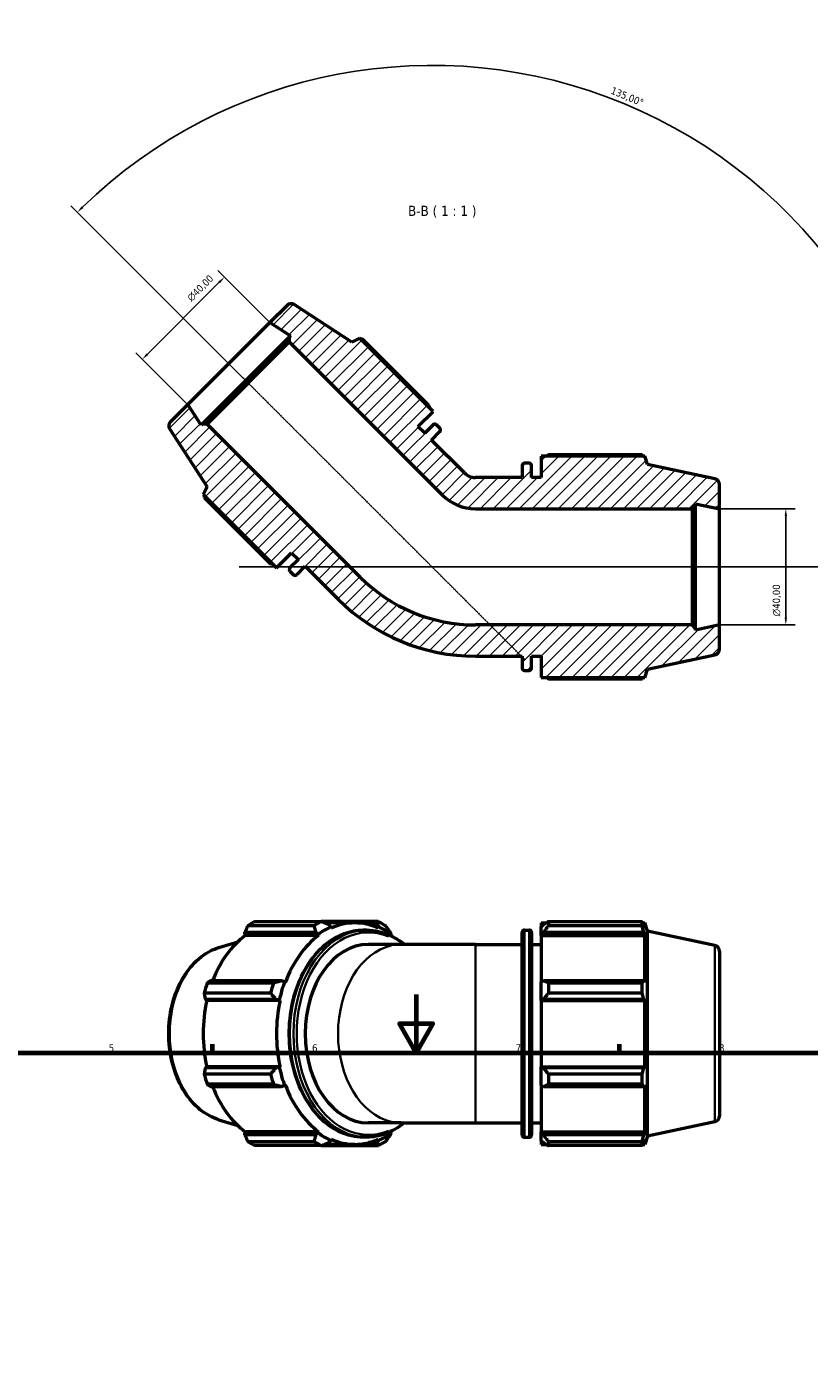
# Model space of a CAD drawing. Header units: millimetres. Extents: x 0 to 914, y 0 to 927.
# Tile 5 of 6: x 286 to 556, y 464 to 927. Entities that reach past the tile are written whole.
import ezdxf

# ---------------------------------------------------------------- set-up
doc = ezdxf.new("R2010")
doc.units = ezdxf.units.MM
doc.linetypes.add('CHAIN', pattern=[0.7087, 0.4724, -0.0591, 0.1181, -0.0591])
for name, color, linetype, lineweight in [('Border (ISO)', 7, 'Continuous', 70), ('Centerline (ISO)', 7, 'Continuous', 25), ('Dimension (ISO)', 7, 'Continuous', 25), ('Hatch (ISO)', 7, 'Continuous', 18), ('Symbol (ISO)', 7, 'Continuous', 25), ('Visible (ISO)', 7, 'Continuous', 50), ('Visible Narrow (ISO)', 7, 'Continuous', 35)]:
    doc.layers.add(name, color=color, linetype=linetype, lineweight=lineweight)
doc.styles.add('Label Text (ISO)', font='tahoma.ttf')
doc.styles.add('Note Text (ISO)', font='tahoma.ttf')
doc.dimstyles.new('Default (ISO)', dxfattribs={"dimtxt": 2.5, "dimasz": 2.5, "dimexe": 3.175, "dimexo": 0, "dimgap": 0.762, "dimtad": 1, "dimrnd": 1e-08, "dimzin": 0, "dimtxsty": 'Note Text (ISO)', "dimcen": 0.09, "dimdle": 10, "dimclrd": 256, "dimclre": 256, "dimclrt": 232, "dimazin": 0, "dimtfac": 1.40208, "dimtmove": 0, "dimatfit": 3, "dimfxl": 1, "dimtolj": 1, "dimtzin": 0, "dimlwd": -1, "dimlwe": -1, "dimarcsym": 0})

# ---------------------------------------------------------------- blocks, each defined once
blk = doc.blocks.new('Borders Default Border')
at = {"layer": 'Border (ISO)'}
for p, q in [((350.42, 574), (350.42, 576.9)), ((490.58, 574), (490.58, 576.9))]:
    blk.add_line(p, q, dxfattribs=at)
at = {"layer": 'Border (ISO)', "flags": 128}
for points in [[(420.5, 594), (420.5, 574), (414.73, 584), (426.27, 584), (420.5, 574)], [(20, 20), (20, 574), (821, 574), (821, 20), (20, 20)]]:
    blk.add_lwpolyline(points, dxfattribs=at)
at = {"layer": 'Border (ISO)', "color": 232, "true_color": 0xca0064, "char_height": 2.5, "attachment_point": 7, "style": 'Note Text (ISO)'}
for s, insert in [('5', (314.64, 574.35)), ('6', (384.66, 574.35)), ('7', (454.77, 574.4)), ('8', (524.81, 574.34))]:
    blk.add_mtext(s, dxfattribs=dict(at, insert=insert))
blk = doc.blocks.new('*D7')
at = {"layer": 'Defpoints', "color": 0, "transparency": 16777216}
for p in [(354.48, 841.11), (370.11, 825.48), (341.83, 797.2)]:
    blk.add_point(p, dxfattribs=at)
at = {"layer": 'Dimension (ISO)', "transparency": 16777216}
for p, q in [((327.97, 814.6), (352.71, 839.35)), ((370.11, 825.48), (352.24, 843.36)), ((341.83, 797.2), (323.95, 815.08))]:
    blk.add_line(p, q, dxfattribs=at)
for points in [[(352.42, 839.64), (353.01, 839.05), (354.48, 841.11)], [(327.67, 814.89), (328.26, 814.3), (326.2, 812.83)]]:
    blk.add_solid(points, dxfattribs=at)
at = {"layer": 'Dimension (ISO)', "color": 232, "true_color": 0xca0064, "transparency": 16777216, "insert": (341.34, 834.37), "char_height": 2.5, "attachment_point": 1, "rotation": 45, "style": 'Note Text (ISO)'}
blk.add_mtext('\\A1;\\fAIGDT|b0|i0;\\H2.5000;\\ln\\fTahoma|b0|i0;\\H2.5000;40,00', dxfattribs=at)
blk = doc.blocks.new('*D8')
at = {"layer": 'Defpoints', "color": 0, "transparency": 16777216}
for p in [(524.97, 761.34), (524.97, 721.34), (547.83, 721.34)]:
    blk.add_point(p, dxfattribs=at)
at = {"layer": 'Dimension (ISO)', "transparency": 16777216}
for p, q in [((524.97, 761.34), (551, 761.34)), ((547.83, 758.84), (547.83, 723.84)), ((524.97, 721.34), (551, 721.34))]:
    blk.add_line(p, q, dxfattribs=at)
for points in [[(547.41, 758.84), (548.24, 758.84), (547.83, 761.34)], [(547.41, 723.84), (548.24, 723.84), (547.83, 721.34)]]:
    blk.add_solid(points, dxfattribs=at)
at = {"layer": 'Dimension (ISO)', "color": 232, "true_color": 0xca0064, "transparency": 16777216, "insert": (543.3, 724.28), "char_height": 2.5, "attachment_point": 1, "rotation": 90, "style": 'Note Text (ISO)'}
blk.add_mtext('\\A1;\\fAIGDT|b0|i0;\\H2.5000;\\ln\\fTahoma|b0|i0;\\H2.5000;40,00', dxfattribs=at)
blk = doc.blocks.new('*D9')
at = {"layer": 'Defpoints', "color": 0, "transparency": 16777216}
for p in [(548.11, 863.48), (360.88, 806.43), (425.97, 741.34), (425.98, 741.34)]:
    blk.add_point(p, dxfattribs=at)
at = {"layer": 'Dimension (ISO)', "transparency": 16777216}
for p, q in [((360.88, 806.43), (301.59, 865.72)), ((425.98, 741.34), (601.88, 741.34))]:
    blk.add_line(p, q, dxfattribs=at)
blk.add_arc((425.97, 741.34), 172.73, 0.8293, 134.1707, dxfattribs=at)
for points in [[(305.91, 864.93), (305.32, 865.53), (303.84, 863.48)], [(599.1, 743.84), (598.27, 743.84), (598.7, 741.34)]]:
    blk.add_solid(points, dxfattribs=at)
at = {"layer": 'Dimension (ISO)', "color": 232, "true_color": 0xca0064, "transparency": 16777216, "insert": (488.27, 906.75), "char_height": 2.5, "attachment_point": 1, "rotation": 337.5, "style": 'Note Text (ISO)'}
blk.add_mtext('\\A1;135,00°', dxfattribs=at)

msp = doc.modelspace()

# ---------------------------------------------------------------- hatches: boundary and pattern name
at = {"layer": 'Hatch (ISO)'}
h = msp.add_hatch(dxfattribs=at)
h.set_pattern_fill('ANSI31', color=256, scale=25.4, style=0)
h.set_pattern_definition([(45, (0, 0), (-2.245064, 2.245064), [])])
edge = h.paths.add_edge_path()
edge.add_ellipse((377.452, 829.997), major_axis=(1.089, 1.677), ratio=1, start_angle=0, end_angle=78)
edge.add_line((376.037, 831.411), (370.112, 825.485))
edge.add_line((370.112, 825.485), (377.185, 820.891))
edge.add_line((377.185, 820.891), (376.794, 820.5))
edge.add_line((376.794, 820.5), (376.794, 818.803))
edge.add_line((376.794, 818.803), (429.509, 766.088))
edge.add_ellipse((440.973, 777.552), major_axis=(-11.464, -11.464), ratio=1, start_angle=0, end_angle=45)
edge.add_line((440.973, 761.339), (515.523, 761.339))
edge.add_line((515.523, 761.339), (516.723, 762.539))
edge.add_line((516.723, 762.539), (516.723, 763.093))
edge.add_line((516.723, 763.093), (524.973, 761.339))
edge.add_line((524.973, 761.339), (524.973, 769.72))
edge.add_ellipse((522.973, 769.72), major_axis=(2, 0), ratio=1, start_angle=0, end_angle=78)
edge.add_line((523.389, 771.676), (500.223, 776.6))
edge.add_line((500.223, 776.6), (499.291, 779.469))
edge.add_line((499.291, 779.469), (463.593, 779.469))
edge.add_line((463.593, 779.469), (463.593, 772.089))
edge.add_line((463.593, 772.089), (460.293, 772.089))
edge.add_line((460.293, 772.089), (460.293, 776.209))
edge.add_ellipse((459.493, 776.209), major_axis=(0.8, 0), ratio=1, start_angle=0, end_angle=90)
edge.add_line((459.493, 777.009), (457.793, 777.009))
edge.add_ellipse((457.793, 776.209), major_axis=(0, 0.8), ratio=1, start_angle=0, end_angle=90)
edge.add_line((456.993, 776.209), (456.993, 772.089))
edge.add_line((456.993, 772.089), (440.973, 772.089))
edge.add_ellipse((440.973, 777.552), major_axis=(0, -5.463), ratio=1, start_angle=315, end_angle=360, ccw=False)
edge.add_line((437.11, 773.689), (425.782, 785.017))
edge.add_line((425.782, 785.017), (428.695, 787.93))
edge.add_ellipse((428.13, 788.496), major_axis=(0.566, -0.566), ratio=1, start_angle=0, end_angle=90)
edge.add_line((428.695, 789.062), (427.493, 790.264))
edge.add_ellipse((426.928, 789.698), major_axis=(0.566, 0.566), ratio=1, start_angle=0, end_angle=90)
edge.add_line((426.362, 790.264), (423.449, 787.351))
edge.add_line((423.449, 787.351), (421.115, 789.684))
edge.add_line((421.115, 789.684), (426.334, 794.903))
edge.add_line((426.334, 794.903), (401.092, 820.145))
edge.add_line((401.092, 820.145), (398.403, 818.775))
edge.add_line((398.403, 818.775), (378.541, 831.674))
edge = h.paths.add_edge_path()
edge.add_ellipse((337.316, 789.861), major_axis=(-1.414, 1.414), ratio=1, start_angle=0, end_angle=78)
edge.add_line((335.638, 788.771), (348.537, 768.909))
edge.add_line((348.537, 768.909), (347.168, 766.221))
edge.add_line((347.168, 766.221), (372.41, 740.979))
edge.add_line((372.41, 740.979), (377.628, 746.197))
edge.add_line((377.628, 746.197), (379.962, 743.864))
edge.add_line((379.962, 743.864), (377.048, 740.95))
edge.add_ellipse((377.614, 740.385), major_axis=(-0.566, 0.566), ratio=1, start_angle=0, end_angle=90)
edge.add_line((377.048, 739.819), (378.25, 738.617))
edge.add_ellipse((378.816, 739.183), major_axis=(-0.566, -0.566), ratio=1, start_angle=0, end_angle=90)
edge.add_line((379.382, 738.617), (382.295, 741.53))
edge.add_line((382.295, 741.53), (393.623, 730.202))
edge.add_ellipse((440.973, 777.552), major_axis=(-47.35, -47.35), ratio=1, start_angle=0, end_angle=45)
edge.add_line((440.973, 710.589), (456.993, 710.589))
edge.add_line((456.993, 710.589), (456.993, 706.469))
edge.add_ellipse((457.793, 706.469), major_axis=(-0.8, 0), ratio=1, start_angle=0, end_angle=90)
edge.add_line((457.793, 705.669), (459.493, 705.669))
edge.add_ellipse((459.493, 706.469), major_axis=(0, -0.8), ratio=1, start_angle=0, end_angle=90)
edge.add_line((460.293, 706.469), (460.293, 710.589))
edge.add_line((460.293, 710.589), (463.593, 710.589))
edge.add_line((463.593, 710.589), (463.593, 703.209))
edge.add_line((463.593, 703.209), (499.291, 703.209))
edge.add_line((499.291, 703.209), (500.223, 706.078))
edge.add_line((500.223, 706.078), (523.389, 711.002))
edge.add_ellipse((522.973, 712.959), major_axis=(0.416, -1.956), ratio=1, start_angle=0, end_angle=78)
edge.add_line((524.973, 712.959), (524.973, 721.339))
edge.add_line((524.973, 721.339), (516.723, 719.586))
edge.add_line((516.723, 719.586), (516.723, 720.139))
edge.add_line((516.723, 720.139), (515.523, 721.339))
edge.add_line((515.523, 721.339), (440.973, 721.339))
edge.add_ellipse((440.973, 777.552), major_axis=(0, -56.213), ratio=1, start_angle=315, end_angle=360, ccw=False)
edge.add_line((401.224, 737.804), (348.509, 790.518))
edge.add_line((348.509, 790.518), (346.812, 790.518))
edge.add_line((346.812, 790.518), (346.421, 790.127))
edge.add_line((346.421, 790.127), (341.827, 797.201))
edge.add_line((341.827, 797.201), (335.901, 791.275))

# ---------------------------------------------------------------- linework, layer by layer
at = {"layer": 'Centerline (ISO)', "linetype": 'CHAIN'}
for p, q in [((360.884, 806.428), (458.081, 709.231)), ((359.535, 741.339), (518.023, 741.339))]:
    msp.add_line(p, q, dxfattribs=at)
at = {"layer": 'Visible (ISO)'}
for p, q in [((376.037, 831.411), (370.112, 825.485)), ((398.403, 818.775), (378.541, 831.674)), ((370.112, 825.485), (341.827, 797.201)), ((370.112, 825.485), (377.185, 820.891)), ((377.185, 820.891), (376.794, 820.5)), ((376.794, 820.5), (346.812, 790.518)), ((348.509, 790.518), (376.794, 818.803)), ((376.794, 820.5), (376.794, 818.803)), ((376.794, 818.803), (429.509, 766.088)), ((401.092, 820.145), (398.403, 818.775)), ((426.334, 794.903), (401.092, 820.145)), ((424.911, 796.959), (402.068, 819.802)), ((341.827, 797.201), (335.901, 791.275)), ((346.421, 790.127), (341.827, 797.201)), ((421.115, 789.684), (426.334, 794.903)), ((335.638, 788.771), (348.537, 768.909)), ((346.812, 790.518), (346.421, 790.127)), ((348.509, 790.518), (346.812, 790.518)), ((401.224, 737.804), (348.509, 790.518)), ((423.449, 787.351), (421.115, 789.684)), ((426.362, 790.264), (423.449, 787.351)), ((428.695, 789.062), (427.493, 790.264)), ((425.782, 785.017), (428.695, 787.93)), ((437.11, 773.689), (425.782, 785.017)), ((499.291, 779.469), (463.593, 779.469)), ((463.593, 779.469), (463.593, 772.089)), ((498.358, 779.917), (466.053, 779.917)), ((500.223, 776.6), (499.291, 779.469)), ((456.993, 776.209), (456.993, 772.089)), ((459.493, 777.009), (457.793, 777.009)), ((460.293, 772.089), (460.293, 776.209)), ((523.389, 771.676), (500.223, 776.6)), ((456.993, 772.089), (440.973, 772.089)), ((463.593, 772.089), (460.293, 772.089)), ((524.973, 761.339), (524.973, 769.72)), ((348.537, 768.909), (347.168, 766.221)), ((347.168, 766.221), (372.41, 740.979)), ((347.51, 765.244), (370.353, 742.401)), ((440.973, 761.339), (515.523, 761.339)), ((515.523, 761.339), (516.723, 762.539)), ((515.523, 761.339), (515.523, 721.339)), ((516.723, 762.539), (516.723, 763.093)), ((516.723, 763.093), (524.973, 761.339)), ((516.723, 720.139), (516.723, 762.539)), ((524.973, 721.339), (524.973, 761.339)), ((372.41, 740.979), (377.628, 746.197)), ((379.962, 743.864), (377.048, 740.95)), ((377.628, 746.197), (379.962, 743.864)), ((377.048, 739.819), (378.25, 738.617)), ((379.382, 738.617), (382.295, 741.53)), ((382.295, 741.53), (393.623, 730.202)), ((515.523, 721.339), (440.973, 721.339)), ((516.723, 720.139), (515.523, 721.339)), ((524.973, 721.339), (516.723, 719.586)), ((516.723, 719.586), (516.723, 720.139)), ((524.973, 712.959), (524.973, 721.339)), ((440.973, 710.589), (456.993, 710.589)), ((456.993, 710.589), (456.993, 706.469)), ((460.293, 706.469), (460.293, 710.589)), ((460.293, 710.589), (463.593, 710.589)), ((463.593, 710.589), (463.593, 703.209)), ((500.223, 706.078), (523.389, 711.002)), ((457.793, 705.669), (459.493, 705.669)), ((499.291, 703.209), (500.223, 706.078)), ((463.593, 703.209), (499.291, 703.209)), ((466.053, 702.761), (498.358, 702.761)), ((385.285, 617.662), (362.441, 617.662)), ((364.972, 619.145), (387.815, 619.145)), ((407.449, 619.145), (387.815, 619.145)), ((399.372, 618.697), (388.945, 618.697)), ((391.177, 617.323), (390.423, 618.105)), ((391.264, 616.932), (391.177, 617.323)), ((404.103, 618.105), (407.161, 618.105)), ((407.161, 618.105), (407.566, 617.323)), ((407.566, 617.323), (407.479, 616.932)), ((463.593, 618.697), (463.593, 617.323)), ((463.593, 618.697), (465.338, 618.697)), ((464.413, 618.105), (463.593, 617.323)), ((463.593, 614.752), (463.593, 617.323)), ((466.053, 619.145), (466.053, 617.662)), ((466.053, 619.145), (498.358, 619.145)), ((498.358, 617.662), (466.053, 617.662)), ((498.358, 617.662), (498.358, 619.145)), ((498.59, 618.697), (499.291, 618.697)), ((499.291, 616.932), (498.891, 618.105)), ((499.291, 616.932), (499.291, 618.697)), ((500.223, 615.828), (499.291, 618.697)), ((352.53, 610.21), (359.113, 612.235)), ((361.561, 615.48), (385.941, 615.48)), ((361.68, 614.389), (361.561, 615.48)), ((386.922, 614.389), (361.68, 614.389)), ((385.941, 615.48), (386.788, 614.752)), ((386.788, 614.752), (386.922, 614.389)), ((403.473, 616.237), (402.271, 616.237)), ((411.955, 614.752), (411.643, 615.48)), ((411.821, 614.389), (411.955, 614.752)), ((456.993, 545.697), (456.993, 615.437)), ((457.793, 616.237), (459.493, 616.237)), ((460.293, 615.437), (460.293, 545.697)), ((463.593, 614.752), (464.413, 615.48)), ((463.593, 614.389), (463.593, 614.752)), ((463.593, 614.389), (463.593, 598.363)), ((463.593, 614.389), (499.291, 614.389)), ((464.413, 615.48), (498.891, 615.48)), ((498.891, 615.48), (499.291, 614.389)), ((499.291, 598.173), (499.291, 614.389)), ((500.223, 545.306), (500.223, 615.828)), ((523.389, 610.904), (500.223, 615.828)), ((415.366, 611.317), (404.039, 611.317)), ((440.973, 611.317), (415.366, 611.317)), ((440.973, 611.317), (456.993, 611.317)), ((460.293, 611.317), (463.593, 611.317)), ((524.973, 608.947), (524.973, 552.186)), ((374.105, 598.741), (349.725, 598.741)), ((375.199, 598.363), (374.105, 598.741)), ((375.456, 598.173), (375.199, 598.363)), ((464.413, 598.741), (463.593, 598.363)), ((463.593, 592.156), (463.593, 598.363)), ((498.891, 598.741), (464.413, 598.741)), ((499.291, 598.173), (498.891, 598.741)), ((370.353, 594.45), (347.51, 594.45)), ((348.558, 598.029), (371.402, 598.029)), ((466.053, 598.029), (466.053, 594.45)), ((466.053, 598.029), (498.358, 598.029)), ((498.358, 594.45), (466.053, 594.45)), ((498.358, 594.45), (498.358, 598.029)), ((347.869, 592.403), (372.248, 592.403)), ((348.415, 592.033), (347.869, 592.403)), ((373.658, 592.033), (348.415, 592.033)), ((372.248, 592.403), (373.381, 592.156)), ((373.381, 592.156), (373.658, 592.033)), ((463.593, 592.156), (464.413, 592.403)), ((463.593, 592.033), (463.593, 592.156)), ((463.593, 592.033), (463.593, 569.101)), ((463.593, 592.033), (499.291, 592.033)), ((464.413, 592.403), (498.891, 592.403)), ((498.891, 592.403), (499.291, 592.033)), ((499.291, 569.101), (499.291, 592.033)), ((347.51, 566.684), (370.353, 566.684)), ((347.869, 568.731), (348.415, 569.101)), ((372.248, 568.731), (347.869, 568.731)), ((373.658, 569.101), (348.415, 569.101)), ((373.381, 568.978), (372.248, 568.731)), ((373.658, 569.101), (373.381, 568.978)), ((463.593, 568.978), (463.593, 569.101)), ((463.593, 569.101), (499.291, 569.101)), ((463.593, 562.771), (463.593, 568.978)), ((464.413, 568.731), (463.593, 568.978)), ((498.891, 568.731), (464.413, 568.731)), ((466.053, 566.684), (466.053, 563.105)), ((466.053, 566.684), (498.358, 566.684)), ((498.358, 563.105), (498.358, 566.684)), ((499.291, 569.101), (498.891, 568.731)), ((371.402, 563.105), (348.558, 563.105)), ((349.725, 562.392), (374.105, 562.392)), ((374.105, 562.392), (375.199, 562.771)), ((375.199, 562.771), (375.456, 562.96)), ((463.593, 562.771), (464.413, 562.392)), ((463.593, 562.771), (463.593, 546.745)), ((464.413, 562.392), (498.891, 562.392)), ((498.358, 563.105), (466.053, 563.105)), ((498.891, 562.392), (499.291, 562.96)), ((499.291, 546.745), (499.291, 562.96)), ((352.53, 550.923), (359.113, 548.898)), ((415.366, 549.817), (404.039, 549.817)), ((415.366, 549.817), (440.973, 549.817)), ((440.973, 549.817), (456.993, 549.817)), ((460.293, 549.817), (463.593, 549.817)), ((523.389, 550.23), (500.223, 545.306)), ((361.561, 545.654), (361.68, 546.745)), ((385.941, 545.654), (361.561, 545.654)), ((386.922, 546.745), (361.68, 546.745)), ((362.441, 543.471), (385.285, 543.471)), ((386.788, 546.381), (385.941, 545.654)), ((386.922, 546.745), (386.788, 546.381)), ((390.423, 543.029), (391.177, 543.811)), ((391.177, 543.811), (391.264, 544.202)), ((403.473, 544.897), (402.271, 544.897)), ((407.161, 543.029), (404.103, 543.029)), ((407.566, 543.811), (407.161, 543.029)), ((407.479, 544.202), (407.566, 543.811)), ((411.643, 545.654), (411.955, 546.381)), ((411.955, 546.381), (411.821, 546.745)), ((457.793, 544.897), (459.493, 544.897)), ((463.593, 546.381), (463.593, 546.745)), ((463.593, 546.745), (499.291, 546.745)), ((463.593, 543.811), (463.593, 546.381)), ((464.413, 545.654), (463.593, 546.381)), ((463.593, 543.811), (464.413, 543.029)), ((463.593, 543.811), (463.593, 542.437)), ((498.891, 545.654), (464.413, 545.654)), ((466.053, 543.471), (466.053, 541.989)), ((466.053, 543.471), (498.358, 543.471)), ((498.358, 541.989), (498.358, 543.471)), ((499.291, 546.745), (498.891, 545.654)), ((498.891, 543.029), (499.291, 544.202)), ((500.223, 545.306), (499.291, 542.437)), ((499.291, 542.437), (499.291, 544.202)), ((387.815, 541.989), (364.972, 541.989)), ((387.815, 541.989), (407.449, 541.989)), ((399.372, 542.437), (388.945, 542.437)), ((463.593, 542.437), (465.338, 542.437)), ((498.358, 541.989), (466.053, 541.989)), ((498.59, 542.437), (499.291, 542.437))]:
    msp.add_line(p, q, dxfattribs=at)
for centre, radius, start, end in [((377.452, 829.997), 2, 57, 135), ((337.316, 789.861), 2, 135, 213), ((426.928, 789.698), 0.8, 45, 135), ((428.13, 788.496), 0.8, 315, 45), ((457.793, 776.209), 0.8, 90, 180), ((459.493, 776.209), 0.8, 0, 90), ((440.973, 777.552), 5.463, 225, 270), ((522.973, 769.72), 2, 0, 78), ((440.973, 777.552), 16.213, 225, 270), ((377.614, 740.385), 0.8, 135, 225), ((378.816, 739.183), 0.8, 225, 315), ((440.973, 777.552), 56.213, 225, 270), ((440.973, 777.552), 66.963, 225, 270), ((522.973, 712.959), 2, 282, 0), ((457.793, 706.469), 0.8, 180, 270), ((459.493, 706.469), 0.8, 270, 0), ((457.793, 615.437), 0.8, 90, 180), ((459.493, 615.437), 0.8, 0, 90), ((522.973, 608.947), 2, 0, 78), ((522.973, 552.186), 2, 282, 0), ((457.793, 545.697), 0.8, 180, 270), ((459.493, 545.697), 0.8, 270, 0)]:
    msp.add_arc(centre, radius, start, end, dxfattribs=at)
for centre, major_axis, start_param, end_param in [((374.789, 580.567), (0, 41), 0.3454353, 0.4399629), ((397.632, 580.567), (0, 41), 0.3454353, 0.4399629), ((399.372, 580.567), (0, 38.54), 0.3054326, 0.4799655), ((399.372, 580.567), (0, 38.13), 5.9777527, 6.5886179), ((397.632, 580.567), (0, 41), 5.8432224, 5.93775), ((399.372, 580.567), (0, 38.54), 5.8032198, 5.9777527), ((374.13, 580.567), (0, 38.13), 0.4799655, 1.0739634), ((399.372, 580.567), (0, -38.13), 3.6215582, 4.2324234), ((399.372, 580.567), (0, 38.13), 5.783658, 5.8032198), ((404.039, 580.567), (0, -30.75), 3.1415927, 6.2831853), ((399.372, 580.567), (0, 38.54), 1.0908308, 1.2653637), ((374.789, 580.567), (0, 41), 1.1308334, 1.225361), ((397.632, 580.567), (0, -41), 4.2724261, 4.3669537), ((374.13, 580.567), (0, 38.13), 1.2653637, 1.8762289), ((399.372, 580.567), (0, -38.13), 4.4069564, 5.0178216), ((374.789, 580.567), (0, 41), 1.9162316, 2.0107592), ((397.632, 580.567), (0, -41), 5.0578243, 5.1523519), ((399.372, 580.567), (0, 38.54), 1.8762289, 2.0507619), ((374.13, 580.567), (0, 38.13), 2.0676292, 2.6616271), ((399.372, 580.567), (0, -38.13), 5.1923545, 5.8032198), ((374.789, 580.567), (0, -41), 5.8432224, 5.93775), ((397.632, 580.567), (0, -41), 5.8432224, 5.93775), ((399.372, 580.567), (0, -38.54), 5.8032198, 5.9777527), ((399.372, 580.567), (0, -38.13), 5.9777527, 6.5886179), ((397.632, 580.567), (0, -41), 0.3454353, 0.4399629), ((399.372, 580.567), (0, -38.54), 0.3054326, 0.4799655), ((399.372, 580.567), (0, 38.13), 3.6215582, 3.64112)]:
    msp.add_ellipse(centre, major_axis=major_axis, ratio=0.7071068, start_param=start_param, end_param=end_param, dxfattribs=at)
for points, weights in [([(402.068, 819.802), (401.824, 819.726), (401.587, 819.649)], [2.74138513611, 2.75587287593, 2.77002672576]), ([(424.911, 796.959), (425.008, 796.542), (425.099, 796.137)], [1.0188028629, 1.01698338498, 1.01501675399]), ([(465.338, 779.469), (465.69, 779.691), (466.053, 779.917)], [1.01133011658, 1.01333867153, 1.01520078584]), ([(498.59, 779.469), (498.476, 779.691), (498.358, 779.917)], [1.00122345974, 1.00068567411, 1]), ([(347.663, 765.725), (347.586, 765.488), (347.51, 765.244)], [2.75822925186, 2.74413568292, 2.72970964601]), ([(371.175, 742.213), (370.77, 742.304), (370.353, 742.401)], [1.01501675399, 1.01698338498, 1.0188028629]), ([(466.053, 702.761), (465.69, 702.987), (465.338, 703.209)], [1.01520078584, 1.01333867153, 1.01133011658]), ([(498.358, 702.761), (498.476, 702.987), (498.59, 703.209)], [1, 1.00068567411, 1.00122345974]), ([(362.441, 617.662), (361.988, 616.549), (361.561, 615.48)], [2.74138513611, 2.7756364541, 2.80802157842]), ([(385.285, 617.662), (385.631, 616.549), (385.941, 615.48)], [1.01762132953, 1.01333759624, 1.0082481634]), ([(390.423, 618.105), (389.157, 618.614), (387.815, 619.145)], [1.01337643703, 1.01837389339, 1.02256056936]), ([(407.449, 619.145), (407.313, 618.614), (407.161, 618.105)], [1.02256056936, 1.01837389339, 1.01337643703]), ([(411.643, 615.48), (410.84, 616.549), (409.98, 617.662)], [1.0082481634, 1.01333759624, 1.01762132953]), ([(466.053, 619.145), (465.2, 618.614), (464.413, 618.105)], [1.01520078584, 1.01084057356, 1.00567745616]), ([(464.413, 615.48), (465.2, 616.549), (466.053, 617.662)], [1.00567745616, 1.01084057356, 1.01520078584]), ([(498.358, 619.145), (498.635, 618.614), (498.891, 618.105)], [1, 1.00161098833, 1.0024056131]), ([(498.891, 615.48), (498.635, 616.549), (498.358, 617.662)], [1.0024056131, 1.00161098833, 1]), ([(349.725, 598.741), (349.15, 598.392), (348.558, 598.029)], [2.80802157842, 2.7756364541, 2.74138513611]), ([(374.105, 598.741), (372.792, 598.392), (371.402, 598.029)], [1.01391720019, 1.01890487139, 1.02308122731]), ([(466.053, 598.029), (465.2, 598.392), (464.413, 598.741)], [1.01520078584, 1.01084057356, 1.00567745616]), ([(498.358, 598.029), (498.635, 598.392), (498.891, 598.741)], [1, 1.00161098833, 1.0024056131]), ([(347.51, 594.45), (347.689, 593.405), (347.869, 592.403)], [2.74138513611, 2.7756364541, 2.80802157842]), ([(370.353, 594.45), (371.331, 593.405), (372.248, 592.403)], [1.0188028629, 1.01454220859, 1.00947463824]), ([(464.413, 592.403), (465.2, 593.405), (466.053, 594.45)], [1.00567745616, 1.01084057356, 1.01520078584]), ([(498.891, 592.403), (498.635, 593.405), (498.358, 594.45)], [1.0024056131, 1.00161098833, 1]), ([(347.869, 568.731), (347.689, 567.728), (347.51, 566.684)], [2.7960622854, 2.7638150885, 2.72970964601]), ([(372.248, 568.731), (371.331, 567.728), (370.353, 566.684)], [1.00947463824, 1.01454220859, 1.0188028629]), ([(466.053, 566.684), (465.2, 567.728), (464.413, 568.731)], [1.01520078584, 1.01084057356, 1.00567745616]), ([(498.358, 566.684), (498.635, 567.728), (498.891, 568.731)], [1, 1.00161098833, 1.0024056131]), ([(348.558, 563.105), (349.15, 562.741), (349.725, 562.392)], [2.72970964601, 2.7638150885, 2.7960622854]), ([(371.402, 563.105), (372.792, 562.741), (374.105, 562.392)], [1.02308122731, 1.01890487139, 1.01391720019]), ([(464.413, 562.392), (465.2, 562.741), (466.053, 563.105)], [1.00567745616, 1.01084057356, 1.01520078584]), ([(498.891, 562.392), (498.635, 562.741), (498.358, 563.105)], [1.0024056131, 1.00161098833, 1]), ([(361.561, 545.654), (361.988, 544.585), (362.441, 543.471)], [2.7960622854, 2.7638150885, 2.72970964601]), ([(385.941, 545.654), (385.631, 544.585), (385.285, 543.471)], [1.0082481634, 1.01333759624, 1.01762132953]), ([(387.815, 541.989), (389.157, 542.519), (390.423, 543.029)], [1.02256056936, 1.01837389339, 1.01337643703]), ([(407.161, 543.029), (407.313, 542.519), (407.449, 541.989)], [1.01337643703, 1.01837389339, 1.02256056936]), ([(409.98, 543.471), (410.84, 544.585), (411.643, 545.654)], [1.01762132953, 1.01333759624, 1.0082481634]), ([(466.053, 543.471), (465.2, 544.585), (464.413, 545.654)], [1.01520078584, 1.01084057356, 1.00567745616]), ([(464.413, 543.029), (465.2, 542.519), (466.053, 541.989)], [1.00567745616, 1.01084057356, 1.01520078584]), ([(498.358, 543.471), (498.635, 544.585), (498.891, 545.654)], [1, 1.00161098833, 1.0024056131]), ([(498.891, 543.029), (498.635, 542.519), (498.358, 541.989)], [1.0024056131, 1.00161098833, 1])]:
    msp.add_rational_spline(points, weights, degree=2, dxfattribs=at)
for points, knots in [([(402.271, 544.897), (399.58, 544.897), (396.89, 545.499), (391.771, 547.842), (389.345, 549.594), (384.987, 554.083), (383.062, 556.833), (379.922, 563.046), (378.711, 566.513), (377.127, 573.804), (376.755, 577.628), (376.888, 585.246), (377.392, 589.04), (379.228, 596.216), (380.559, 599.599), (383.923, 605.607), (385.955, 608.233), (390.514, 612.446), (393.038, 614.037), (397.829, 615.828), (400.05, 616.237), (402.271, 616.237)], [3.1415927, 3.1415927, 3.1415927, 3.1415927, 3.4546519, 3.4546519, 3.7710631, 3.7710631, 4.0919138, 4.0919138, 4.41435, 4.41435, 4.7369506, 4.7369506, 5.0595153, 5.0595153, 5.3821204, 5.3821204, 5.7044532, 5.7044532, 6.0247896, 6.0247896, 6.2831853, 6.2831853, 6.2831853, 6.2831853]), ([(403.473, 616.237), (406.164, 616.237), (408.853, 615.635), (413.142, 613.672), (414.818, 612.611), (416.39, 611.317)], [0, 0, 0, 0, 0.31305924, 0.31305924, 0.52736204, 0.52736204, 0.52736204, 0.52736204]), ([(352.53, 550.923), (350.271, 551.618), (348.115, 552.797), (344.125, 556.025), (342.307, 558.107), (339.212, 562.972), (337.949, 565.769), (336.122, 571.771), (335.562, 574.977), (335.2, 581.468), (335.398, 584.751), (336.534, 591.074), (337.473, 594.113), (340.014, 599.637), (341.615, 602.124), (345.331, 606.26), (347.44, 607.919), (350.633, 609.535), (351.572, 609.916), (352.53, 610.21)], [3.3557832, 3.3557832, 3.3557832, 3.3557832, 3.6611716, 3.6611716, 3.9797194, 3.9797194, 4.3058891, 4.3058891, 4.6336277, 4.6336277, 4.9613188, 4.9613188, 5.289067, 5.289067, 5.616422, 5.616422, 5.939567, 5.939567, 6.0689947, 6.0689947, 6.0689947, 6.0689947]), ([(416.39, 549.817), (414.417, 548.192), (412.28, 546.937), (407.915, 545.306), (405.694, 544.897), (403.473, 544.897)], [2.61423062, 2.61423062, 2.61423062, 2.61423062, 2.88319696, 2.88319696, 3.14159265, 3.14159265, 3.14159265, 3.14159265])]:
    msp.add_open_spline(points, degree=3, knots=knots, dxfattribs=at)
at = {"layer": 'Visible Narrow (ISO)'}
for p, q in [((457.793, 615.798), (457.793, 545.336)), ((459.493, 545.336), (459.493, 615.798)), ((440.973, 550.195), (440.973, 610.938)), ((523.389, 550.604), (523.389, 610.53))]:
    msp.add_line(p, q, dxfattribs=at)
for centre, major_axis, start_param, end_param in [((404.039, 580.567), (0, -34.87), 2.8567438, 6.5680342), ((402.271, 580.567), (0, -35.67), 3.2986723, 6.1261057), ((403.473, 580.567), (0, 35.67), 0.1570796, 2.984513), ((357.09, 580.567), (0, -30.337), 3.4914438, 5.9333342), ((415.366, 580.567), (0, -30.75), 3.2986723, 6.1261057)]:
    msp.add_ellipse(centre, major_axis=major_axis, ratio=0.7071068, start_param=start_param, end_param=end_param, dxfattribs=at)

# ---------------------------------------------------------------- block references
msp.add_blockref('Borders Default Border', (0, 0))

# ---------------------------------------------------------------- texts
at = {"layer": 'Symbol (ISO)', "insert": (417.705, 861.573), "char_height": 3.5, "attachment_point": 7, "style": 'Label Text (ISO)'}
msp.add_mtext('B-B ( 1 : 1 )', dxfattribs=at)

# ---------------------------------------------------------------- dimensions: what is measured, and where the dimension line sits
at = {"layer": 'Dimension (ISO)'}
dim = msp.add_angular_dim_3p(base=(548.11, 863.476), center=(425.973, 741.339), p1=(425.983, 741.339), p2=(360.884, 806.428), dimstyle='Default (ISO)', override={"dimadec": 2, "dimtp": 0, "dimtm": 0, "dimtdec": 2}, dxfattribs=at)
dim.commit()
dim.dimension.update_dxf_attribs({"geometry": '*D9', "text_midpoint": (492.073, 900.919), "dimtype": 165})
for base, p1, p2, angle, picture, middle in [((354.482, 841.115), (341.827, 797.201), (370.112, 825.485), 225, '*D7', (348.472, 835.104)), ((547.828, 721.339), (524.973, 761.339), (524.973, 721.339), 90, '*D8', (547.828, 729.839))]:
    dim = msp.add_linear_dim(base=base, p1=p1, p2=p2, angle=angle, text='\\fAIGDT|b0|i0;\\H2.5000;\\ln\\fTahoma|b0|i0;\\H2.5000;<>', dimstyle='Default (ISO)', override={"dimdec": 2, "dimtp": 0, "dimtm": 0, "dimtdec": 2, "dimtofl": 0, "dimatfit": 1}, dxfattribs=at)
    dim.commit()
    dim.dimension.update_dxf_attribs({"geometry": picture, "text_midpoint": middle, "dimtype": 160})

doc.saveas('drawing.dxf')
